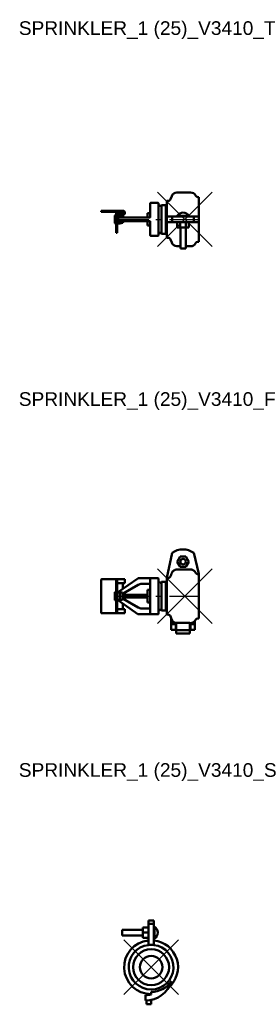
# Model space of a CAD drawing. Header units: inches. Extents: x 8.8 to 17.6, y 12 to 48.1.
import ezdxf

# ---------------------------------------------------------------- set-up
doc = ezdxf.new("R2010")
doc.units = ezdxf.units.IN
doc.header["$MEASUREMENT"] = 0
doc.header["$PDMODE"] = 3
doc.linetypes.add('CENTER', pattern=[2, 1.25, -0.25, 0.25, -0.25])
for name, color, linetype in [('CL', 1, 'CENTER'), ('NODES', 4, 'Continuous'), ('VIC_INFO', 30, 'Continuous')]:
    doc.layers.add(name, color=color, linetype=linetype)
doc.layers.add('REF', color=2, linetype='Continuous', true_color=0xffff00)
doc.layers.add('Visible (ANSI)', color=7, linetype='Continuous', lineweight=50)
doc.styles.get("Standard").update_dxf_attribs({"font": 'arial.ttf'})

# ---------------------------------------------------------------- blocks, each defined once
blk = doc.blocks.new('Sprinkler_V9_1 (25)_V3410_T', base_point=(1.276, 0.039))
at = {"layer": 'CL'}
blk.add_line((-1.291, 0.039), (1.792, 0.039), dxfattribs=at)
at = {"layer": 'NODES'}
blk.add_point((1.276, 0.039), dxfattribs=at)
at = {"layer": 'Visible (ANSI)'}
for p, q in [((0.751, 0.773), (0.794, 0.889)), ((0.986, 1.024), (1.483, 1.024)), ((1.749, 0.856), (1.791, 0.856)), ((1.791, 0.139), (1.791, 0.856)), ((0.009, 0.626), (0.009, 0.227)), ((0.296, 0.639), (0.021, 0.639)), ((0.309, 0.227), (0.309, 0.626)), ((0.579, 0.564), (0.425, 0.564)), ((0.425, 0.564), (0.425, -0.486)), ((0.618, 0.518), (0.579, 0.564)), ((0.579, 0.564), (0.579, -0.486)), ((0.621, 0.714), (0.667, 0.714)), ((0.621, 0.139), (0.621, 0.714)), ((-1.791, 0.351), (-1.766, 0.351)), ((-1.791, 0.351), (-1.791, 0.311)), ((-1.766, 0.311), (-1.791, 0.311)), ((-0.991, 0.351), (-1.766, 0.351)), ((-0.991, 0.311), (-1.766, 0.311)), ((-1.291, -0.086), (-1.291, 0.164)), ((-1.266, 0.189), (-1.241, 0.189)), ((-1.201, 0.264), (-1.241, 0.264)), ((-1.241, 0.264), (-1.241, 0.166)), ((-1.241, -0.049), (-1.241, 0.166)), ((-1.201, 0.264), (-1.201, 0.233)), ((-1.201, 0.166), (-1.201, -0.049)), ((-1.193, 0.189), (-1.101, 0.189)), ((-1.171, 0.091), (-1.171, 0.039)), ((-1.171, 0.039), (-1.171, -0.013)), ((-1.166, 0.241), (-0.991, 0.241)), ((-0.991, 0.201), (-1.166, 0.201)), ((-1.146, 0.101), (-1.16, 0.101)), ((-0.441, 0.101), (-1.146, 0.101)), ((-1.001, 0.162), (-1.101, 0.189)), ((-1.101, 0.124), (-1.101, 0.189)), ((-1.001, 0.162), (-1.001, 0.12)), ((-0.978, 0.139), (-1.001, 0.139)), ((-1.001, 0.101), (-1.001, 0.12)), ((-0.93, 0.111), (-0.978, 0.139)), ((-0.978, 0.139), (-0.978, 0.101)), ((-0.93, 0.111), (-0.93, 0.101)), ((0.009, 0.101), (-0.441, 0.101)), ((0.009, 0.269), (-0.091, 0.269)), ((-0.091, 0.269), (-0.091, 0.101)), ((0.009, 0.227), (0.009, 0.101)), ((0.009, 0.101), (0.021, 0.089)), ((0.309, -0.15), (0.309, 0.227)), ((0.621, -0.061), (0.621, 0.139)), ((0.621, 0.139), (0.81, 0.139)), ((0.81, -0.061), (0.81, 0.139)), ((1.601, 0.139), (0.81, 0.139)), ((0.992, 0.17), (0.992, 0.139)), ((0.992, 0.17), (1.43, 0.17)), ((1.43, 0.17), (1.43, 0.139)), ((1.601, -0.061), (1.601, 0.139)), ((1.601, 0.139), (1.791, 0.139)), ((1.791, -0.061), (1.791, 0.139)), ((-1.266, -0.111), (-1.241, -0.111)), ((-1.241, -0.111), (-1.241, -0.049)), ((-1.241, -0.111), (-1.241, -0.145)), ((-1.241, -0.111), (-1.201, -0.111)), ((-1.241, -0.314), (-1.241, -0.145)), ((-1.241, -0.344), (-1.241, -0.314)), ((-1.241, -0.344), (-1.241, -0.456)), ((-1.201, -0.049), (-1.201, -0.111)), ((-1.201, -0.111), (-1.101, -0.111)), ((-1.201, -0.145), (-1.201, -0.111)), ((-1.201, -0.145), (-1.201, -0.314)), ((-1.201, -0.314), (-1.201, -0.344)), ((-1.201, -0.456), (-1.201, -0.344)), ((-1.16, -0.024), (-1.146, -0.024)), ((-1.146, -0.024), (-0.441, -0.024)), ((-1.101, -0.111), (-1.101, -0.046)), ((-1.001, -0.084), (-1.101, -0.111)), ((-1.001, -0.042), (-1.001, -0.024)), ((-1.001, -0.042), (-1.001, -0.084)), ((-0.978, -0.061), (-1.001, -0.061)), ((-0.978, -0.024), (-0.978, -0.061)), ((-0.93, -0.033), (-0.978, -0.061)), ((-0.93, -0.024), (-0.93, -0.033)), ((-0.441, -0.024), (0.009, -0.024)), ((-0.091, -0.024), (-0.091, -0.191)), ((0.009, -0.191), (-0.091, -0.191)), ((0.021, -0.011), (0.009, -0.024)), ((0.009, -0.024), (0.009, -0.15)), ((0.009, -0.15), (0.009, -0.549)), ((0.309, -0.549), (0.309, -0.15)), ((0.81, -0.061), (0.621, -0.061)), ((0.621, -0.636), (0.621, -0.061)), ((0.81, -0.061), (1.601, -0.061)), ((0.99, -0.061), (0.99, -0.261)), ((1.098, -0.261), (0.99, -0.261)), ((1.098, -0.061), (1.098, -0.261)), ((1.315, -0.261), (1.098, -0.261)), ((1.111, -0.261), (1.111, -1.024)), ((1.311, -0.261), (1.311, -1.024)), ((1.315, -0.061), (1.315, -0.261)), ((1.423, -0.261), (1.315, -0.261)), ((1.423, -0.061), (1.423, -0.261)), ((1.791, -0.061), (1.601, -0.061)), ((1.791, -0.779), (1.791, -0.061)), ((-1.241, -0.456), (-1.201, -0.456)), ((-1.241, -0.456), (-1.241, -0.456)), ((-1.201, -0.456), (-1.201, -0.456)), ((0.021, -0.561), (0.296, -0.561)), ((0.579, -0.486), (0.425, -0.486)), ((0.618, -0.441), (0.579, -0.486)), ((0.621, -0.636), (0.667, -0.636)), ((0.751, -0.695), (0.794, -0.811)), ((0.986, -0.946), (1.111, -0.946)), ((1.111, -1.024), (1.311, -1.024)), ((1.311, -0.946), (1.483, -0.946)), ((1.749, -0.779), (1.791, -0.779))]:
    blk.add_line(p, q, dxfattribs=at)
for centre, radius, start, end in [((0.667, 0.804), 0.09, 270, 340), ((0.986, 0.819), 0.205, 90, 160), ((1.483, 0.819), 0.205, 25.6075, 90), ((1.749, 0.946), 0.09, 205.6075, 270), ((0.021, 0.626), 0.0125, 90, 180), ((0.296, 0.626), 0.0125, 0, 90), ((0.371, 0.595), 0.0625, 180, 330), ((0.627, 0.526), 0.0125, 220, 242.2051), ((-1.266, 0.164), 0.025, 90, 180), ((-1.166, 0.166), 0.075, 90, 180), ((-1.166, 0.166), 0.035, 90, 180), ((-0.991, 0.276), 0.075, 270, 90), ((-0.991, 0.276), 0.035, 270, 90), ((1.232, -0.01), 0.3, 93.9864, 143.0049), ((1.19, -0.01), 0.3, 36.9951, 86.0136), ((-1.266, -0.086), 0.025, 180, 270), ((0.021, -0.549), 0.0125, 180, 270), ((0.296, -0.549), 0.0125, 270, 0), ((0.371, -0.517), 0.0625, 30, 180), ((0.627, -0.449), 0.0125, 117.7949, 140), ((0.667, -0.726), 0.09, 20, 90), ((0.986, -0.741), 0.205, 200, 270), ((1.483, -0.741), 0.205, 270, 334.3925), ((1.749, -0.869), 0.09, 90, 154.3925)]:
    blk.add_arc(centre, radius, start, end, dxfattribs=at)
for points, knots in [([(-1.171, 0.091), (-1.171, 0.092), (-1.171, 0.094), (-1.17, 0.096), (-1.169, 0.098), (-1.167, 0.099), (-1.166, 0.1), (-1.163, 0.101), (-1.161, 0.101), (-1.16, 0.101)], [0, 0, 0, 0, 0.01220138, 0.01220138, 0.02344474, 0.02344474, 0.0343098, 0.0343098, 0.04661549, 0.04661549, 0.04661549, 0.04661549]), ([(-1.101, 0.124), (-1.101, 0.123), (-1.101, 0.122), (-1.1, 0.12), (-1.099, 0.119), (-1.096, 0.116), (-1.094, 0.115), (-1.088, 0.111), (-1.082, 0.109), (-1.06, 0.104), (-1.035, 0.101), (-1.008, 0.101)], [0, 0, 0, 0, 0.0100042, 0.0100042, 0.0213442, 0.0213442, 0.0398816, 0.0398816, 0.081794, 0.081794, 0.2158897, 0.2158897, 0.2158897, 0.2158897]), ([(-1.16, -0.024), (-1.161, -0.024), (-1.163, -0.023), (-1.166, -0.022), (-1.167, -0.021), (-1.169, -0.02), (-1.17, -0.019), (-1.171, -0.016), (-1.171, -0.014), (-1.171, -0.013)], [0, 0, 0, 0, 0.01246458, 0.01246458, 0.02356842, 0.02356842, 0.03448841, 0.03448841, 0.04673848, 0.04673848, 0.04673848, 0.04673848]), ([(-1.008, -0.024), (-1.023, -0.024), (-1.038, -0.024), (-1.067, -0.028), (-1.079, -0.03), (-1.091, -0.035), (-1.095, -0.037), (-1.099, -0.04), (-1.1, -0.042), (-1.101, -0.043), (-1.101, -0.044), (-1.101, -0.045), (-1.101, -0.046), (-1.101, -0.046)], [0, 0, 0, 0, 0.111664, 0.111664, 0.222896, 0.222896, 0.270228, 0.270228, 0.2889108, 0.2889108, 0.2974332, 0.2974332, 0.3058312, 0.3058312, 0.3058312, 0.3058312])]:
    blk.add_open_spline(points, degree=3, knots=knots, dxfattribs=at)
at = {"layer": 'VIC_INFO'}
for tag, p, flags in [('VIC_ZONE', (0, 0), 1), ('SERVICE', (0, 0), 1), ('ENDCOND', (0, 0), 1), ('SIZE', (-0.619, -0.503), 9), ('SIZE_MM', (-0.619, -0.691), 9), ('UID', (0.231, -0.503), 9), ('DESC', (0.231, -0.683), 9), ('WGHT', (-0.619, -0.878), 9), ('P/N_1', (-0.619, -1.066), 9), ('USER_1', (0.231, -0.878), 9), ('USER_2', (0.231, -1.066), 9), ('P/N_2', (-0.619, -1.253), 9), ('URL', (-0.618, -1.469), 9), ('STYLENO', (0.231, -1.442), 9), ('PCS', (0.231, -1.253), 9), ('VIC_MARK', (-0.618, -1.645), 9), ('VIC_AREA', (-0.618, -1.838), 9), ('VIC_SEQUENCE', (-0.618, -2.053), 9), ('MANUFACTURER', (-0.618, -2.297), 9)]:
    blk.add_attdef(tag, p, '', height=0.125, dxfattribs=dict(at, flags=flags))
blk = doc.blocks.new('Sprinkler_V9_1 (25)_V3410_F', base_point=(1.276, -0.178))
at = {"layer": 'CL'}
blk.add_line((-1.291, -0.178), (1.792, -0.178), dxfattribs=at)
at = {"layer": 'NODES'}
blk.add_point((1.276, -0.178), dxfattribs=at)
at = {"layer": 'Visible (ANSI)'}
for p, q in [((0.81, 1.406), (0.621, 0.497)), ((1.098, 1.275), (0.99, 1.087)), ((0.99, 1.087), (1.098, 0.9)), ((1.315, 1.275), (1.098, 1.275)), ((1.423, 1.087), (1.315, 1.275)), ((1.315, 0.9), (1.423, 1.087)), ((1.791, 0.64), (1.601, 1.406)), ((1.483, 0.802), (0.986, 0.802)), ((1.098, 0.9), (1.315, 0.9)), ((-1.791, 0.422), (-1.791, -0.778)), ((-1.241, 0.447), (-1.766, 0.447)), ((-1.201, 0.447), (-1.241, 0.447)), ((-1.241, 0.385), (-1.241, 0.447)), ((-1.241, 0.385), (-1.241, 0.151)), ((-1.201, 0.447), (-1.201, 0.385)), ((-1.166, 0.447), (-1.201, 0.447)), ((-1.201, 0.385), (-1.201, 0.151)), ((-0.991, 0.447), (-1.166, 0.447)), ((-0.448, 0.476), (-1.153, -0.015)), ((-0.991, 0.447), (-0.916, 0.447)), ((-0.916, 0.297), (-0.916, 0.447)), ((0.021, 0.478), (-0.441, 0.478)), ((0.009, 0.466), (0.009, 0.067)), ((0.296, 0.478), (0.021, 0.478)), ((0.309, 0.067), (0.309, 0.466)), ((0.621, 0.497), (0.621, 0.49)), ((0.621, -0.853), (0.621, 0.49)), ((0.667, 0.49), (0.621, 0.49)), ((1.791, 0.634), (1.749, 0.634)), ((1.791, 0.634), (1.791, 0.64)), ((1.791, -0.995), (1.791, 0.634)), ((-1.241, 0.151), (-1.201, 0.151)), ((-1.241, 0.144), (-1.241, 0.151)), ((-1.241, 0.144), (-1.241, -0.105)), ((-1.201, 0.297), (-1.166, 0.297)), ((-1.201, 0.151), (-1.201, 0.144)), ((-1.201, -0.105), (-1.201, 0.144)), ((-1.166, 0.297), (-0.991, 0.297)), ((-0.991, 0.297), (-0.916, 0.297)), ((-0.991, 0.098), (-0.991, 0.272)), ((-0.978, -0.078), (-0.43, 0.239)), ((-0.305, 0.272), (0.009, 0.272)), ((0.009, 0.052), (-0.091, 0.052)), ((-0.091, 0.052), (-0.091, -0.408)), ((0.009, 0.067), (0.009, -0.423)), ((0.309, -0.423), (0.309, 0.067)), ((0.579, 0.347), (0.425, 0.347)), ((0.425, 0.347), (0.425, -0.703)), ((0.618, 0.302), (0.579, 0.347)), ((0.579, 0.347), (0.579, -0.703)), ((-1.291, -0.303), (-1.291, -0.053)), ((-1.266, -0.028), (-1.241, -0.028)), ((-1.266, -0.328), (-1.241, -0.328)), ((-1.241, -0.128), (-1.241, -0.105)), ((-1.241, -0.228), (-1.241, -0.128)), ((-1.241, -0.128), (-1.201, -0.128)), ((-1.201, -0.228), (-1.241, -0.228)), ((-1.241, -0.251), (-1.241, -0.228)), ((-1.241, -0.5), (-1.241, -0.251)), ((-1.201, -0.028), (-1.171, -0.028)), ((-1.201, -0.105), (-1.201, -0.128)), ((-1.201, -0.228), (-1.201, -0.128)), ((-1.201, -0.228), (-1.201, -0.251)), ((-1.201, -0.251), (-1.201, -0.5)), ((-1.201, -0.328), (-1.171, -0.328)), ((-1.153, -0.015), (-1.171, -0.028)), ((-1.171, -0.028), (-1.171, -0.037)), ((-1.171, -0.319), (-1.171, -0.328)), ((-1.171, -0.328), (-1.153, -0.34)), ((-1.008, -0.041), (-1.16, -0.041)), ((-1.008, -0.314), (-1.16, -0.314)), ((-1.153, -0.34), (-0.448, -0.832)), ((-1.101, -0.301), (-1.101, -0.054)), ((-1.001, -0.085), (-1.001, -0.044)), ((-1.001, -0.085), (-1.001, -0.271)), ((-0.978, -0.1), (-1.001, -0.1)), ((-1.001, -0.256), (-0.978, -0.256)), ((-1.001, -0.312), (-1.001, -0.271)), ((-0.978, -0.1), (-0.978, -0.063)), ((-0.93, -0.106), (-0.978, -0.078)), ((-0.978, -0.1), (-0.978, -0.256)), ((-0.93, -0.25), (-0.978, -0.278)), ((-0.978, -0.256), (-0.978, -0.292)), ((-0.43, -0.594), (-0.978, -0.278)), ((-0.93, -0.106), (-0.93, -0.25)), ((-0.83, -0.128), (-0.902, -0.118)), ((-0.83, -0.228), (-0.902, -0.238)), ((-0.091, -0.128), (-0.83, -0.128)), ((-0.83, -0.128), (-0.83, -0.228)), ((-0.091, -0.228), (-0.83, -0.228)), ((-1.241, -0.507), (-1.241, -0.5)), ((-1.241, -0.507), (-1.201, -0.507)), ((-1.241, -0.74), (-1.241, -0.507)), ((-1.201, -0.5), (-1.201, -0.507)), ((-1.201, -0.74), (-1.201, -0.507)), ((-1.201, -0.653), (-1.166, -0.653)), ((-1.166, -0.653), (-0.991, -0.653)), ((-0.991, -0.628), (-0.991, -0.453)), ((-0.916, -0.653), (-0.991, -0.653)), ((-0.916, -0.803), (-0.916, -0.653)), ((0.009, -0.628), (-0.305, -0.628)), ((0.009, -0.408), (-0.091, -0.408)), ((0.009, -0.423), (0.009, -0.822)), ((0.309, -0.822), (0.309, -0.423)), ((0.579, -0.703), (0.425, -0.703)), ((0.618, -0.657), (0.579, -0.703)), ((-1.766, -0.803), (-1.241, -0.803)), ((-1.241, -0.803), (-1.241, -0.74)), ((-1.241, -0.803), (-1.201, -0.803)), ((-1.201, -0.74), (-1.201, -0.803)), ((-1.166, -0.803), (-1.201, -0.803)), ((-0.991, -0.803), (-1.166, -0.803)), ((-0.991, -0.803), (-0.916, -0.803)), ((-0.441, -0.834), (0.021, -0.834)), ((0.021, -0.834), (0.296, -0.834)), ((0.621, -0.853), (0.667, -0.853)), ((0.751, -0.912), (0.778, -0.986)), ((0.778, -1.175), (0.778, -0.986)), ((0.778, -0.986), (0.794, -1.028)), ((1.749, -0.995), (1.791, -0.995)), ((0.778, -1.203), (0.778, -1.175)), ((0.778, -1.175), (0.941, -1.175)), ((0.778, -1.203), (0.941, -1.203)), ((0.778, -1.403), (0.778, -1.203)), ((0.778, -1.403), (0.941, -1.403)), ((0.941, -1.158), (0.941, -1.175)), ((0.941, -1.175), (0.941, -1.203)), ((0.941, -1.203), (0.941, -1.403)), ((0.961, -1.417), (0.961, -1.151)), ((1.461, -1.417), (0.961, -1.417)), ((0.961, -1.537), (0.961, -1.417)), ((0.986, -1.153), (1.461, -1.153)), ((1.461, -1.153), (1.461, -1.417)), ((1.461, -1.163), (1.481, -1.163)), ((1.461, -1.417), (1.461, -1.537)), ((1.481, -1.163), (1.481, -1.175)), ((1.481, -1.163), (1.483, -1.163)), ((1.481, -1.175), (1.481, -1.203)), ((1.644, -1.175), (1.481, -1.175)), ((1.481, -1.203), (1.481, -1.403)), ((1.644, -1.203), (1.481, -1.203)), ((1.644, -1.403), (1.481, -1.403)), ((1.644, -1.175), (1.644, -1.085)), ((1.644, -1.203), (1.644, -1.175)), ((1.644, -1.403), (1.644, -1.203)), ((1.461, -1.537), (0.961, -1.537))]:
    blk.add_line(p, q, dxfattribs=at)
blk.add_circle((1.211, 1.087), 0.1, dxfattribs=at)
for centre, radius, start, end in [((1.205, 0.877), 0.66, 53.1935, 126.8065), ((1.206, 1.087), 0.1, 88.5675, 271.4325), ((-1.766, 0.422), 0.025, 90, 180), ((-0.441, 0.466), 0.0125, 90, 124.8859), ((0.021, 0.466), 0.0125, 90, 180), ((0.296, 0.466), 0.0125, 0, 90), ((0.371, 0.378), 0.0625, 180, 330), ((-0.966, 0.272), 0.025, 90, 180), ((-0.305, 0.022), 0.25, 90, 120), ((0.627, 0.31), 0.0125, 220, 242.2051), ((-1.266, -0.053), 0.025, 90, 180), ((-1.266, -0.303), 0.025, 180, 270), ((-0.905, -0.143), 0.025, 82.2316, 180), ((-0.905, -0.213), 0.025, 180, 277.7684), ((-0.966, -0.628), 0.025, 180, 270), ((-0.305, -0.378), 0.25, 240, 270), ((0.371, -0.734), 0.0625, 30, 180), ((0.627, -0.665), 0.0125, 117.7949, 140), ((-1.766, -0.778), 0.025, 180, 270), ((-0.441, -0.822), 0.0125, 235.1141, 270), ((0.021, -0.822), 0.0125, 180, 270), ((0.296, -0.822), 0.0125, 270, 0), ((0.667, -0.943), 0.09, 20, 90), ((0.986, -0.958), 0.205, 200, 257.303), ((1.483, -0.958), 0.205, 321.8192, 334.3925), ((1.749, -1.085), 0.09, 90, 154.3925), ((0.986, -0.958), 0.205, 257.303, 262.979), ((1.483, -0.958), 0.205, 270, 321.8192)]:
    blk.add_arc(centre, radius, start, end, dxfattribs=at)
for points, knots in [([(0.986, 0.802), (0.974, 0.802), (0.96, 0.801), (0.933, 0.795), (0.92, 0.791), (0.896, 0.782), (0.884, 0.775), (0.861, 0.76), (0.85, 0.751), (0.833, 0.733), (0.824, 0.722), (0.808, 0.699), (0.802, 0.687), (0.796, 0.672), (0.795, 0.669), (0.794, 0.666)], [0, 0, 0, 0, 0.0962064, 0.0962064, 0.1924128, 0.1924128, 0.288875, 0.288875, 0.3853372, 0.3853372, 0.4821917, 0.4821917, 0.5790462, 0.5790462, 0.6020281, 0.6020281, 0.6020281, 0.6020281]), ([(1.668, 0.685), (1.664, 0.694), (1.659, 0.702), (1.646, 0.722), (1.637, 0.733), (1.619, 0.751), (1.608, 0.76), (1.585, 0.775), (1.573, 0.782), (1.55, 0.791), (1.537, 0.795), (1.51, 0.801), (1.496, 0.802), (1.483, 0.802)], [-0.5518667, -0.5518667, -0.5518667, -0.5518667, -0.4821917, -0.4821917, -0.3853372, -0.3853372, -0.288875, -0.288875, -0.1924128, -0.1924128, -0.0962064, -0.0962064, 0, 0, 0, 0]), ([(0.751, 0.55), (0.751, 0.548), (0.751, 0.547), (0.746, 0.535), (0.738, 0.524), (0.723, 0.508), (0.712, 0.501), (0.691, 0.492), (0.678, 0.49), (0.667, 0.49)], [0.4153663, 0.4153663, 0.4153663, 0.4153663, 0.425528, 0.425528, 0.5108666, 0.5108666, 0.5957026, 0.5957026, 0.6800612, 0.6800612, 0.6800612, 0.6800612]), ([(1.749, 0.634), (1.738, 0.634), (1.725, 0.636), (1.705, 0.645), (1.693, 0.652), (1.679, 0.667), (1.672, 0.676), (1.668, 0.685)], [0.6791878, 0.6791878, 0.6791878, 0.6791878, 0.7636334, 0.7636334, 0.8484035, 0.8484035, 0.9215442, 0.9215442, 0.9215442, 0.9215442]), ([(-1.16, -0.041), (-1.161, -0.041), (-1.163, -0.041), (-1.166, -0.041), (-1.167, -0.04), (-1.169, -0.04), (-1.17, -0.039), (-1.171, -0.038), (-1.171, -0.038), (-1.171, -0.037)], [0, 0, 0, 0, 0.01246458, 0.01246458, 0.02356842, 0.02356842, 0.03448841, 0.03448841, 0.04673848, 0.04673848, 0.04673848, 0.04673848]), ([(-1.171, -0.319), (-1.171, -0.318), (-1.171, -0.317), (-1.17, -0.316), (-1.169, -0.316), (-1.167, -0.315), (-1.166, -0.315), (-1.163, -0.314), (-1.161, -0.314), (-1.16, -0.314)], [0, 0, 0, 0, 0.01220138, 0.01220138, 0.02344474, 0.02344474, 0.0343098, 0.0343098, 0.04661549, 0.04661549, 0.04661549, 0.04661549]), ([(-1.008, -0.041), (-1.023, -0.041), (-1.038, -0.042), (-1.067, -0.043), (-1.079, -0.045), (-1.091, -0.047), (-1.095, -0.048), (-1.099, -0.051), (-1.1, -0.051), (-1.101, -0.052), (-1.101, -0.053), (-1.101, -0.053), (-1.101, -0.054), (-1.101, -0.054)], [0, 0, 0, 0, 0.111664, 0.111664, 0.222896, 0.222896, 0.270228, 0.270228, 0.2889108, 0.2889108, 0.2974332, 0.2974332, 0.3058312, 0.3058312, 0.3058312, 0.3058312]), ([(-1.101, -0.301), (-1.101, -0.302), (-1.101, -0.303), (-1.1, -0.304), (-1.099, -0.305), (-1.096, -0.306), (-1.094, -0.307), (-1.088, -0.309), (-1.082, -0.31), (-1.06, -0.313), (-1.035, -0.314), (-1.008, -0.314)], [0, 0, 0, 0, 0.0100042, 0.0100042, 0.0213442, 0.0213442, 0.0398816, 0.0398816, 0.081794, 0.081794, 0.2158897, 0.2158897, 0.2158897, 0.2158897])]:
    blk.add_open_spline(points, degree=3, knots=knots, dxfattribs=at)
blk.add_rational_spline([(0.794, 0.666), (0.771, 0.604), (0.751, 0.55)], [1, 1.00273026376, 1], degree=2, dxfattribs=at)
blk.add_open_spline([(0.961, -1.151), (0.97, -1.152), (0.978, -1.153), (0.986, -1.153)], degree=3, dxfattribs=at)
at = {"layer": 'VIC_INFO'}
for tag, p, flags in [('VIC_ZONE', (0, 0), 1), ('SERVICE', (0, 0), 1), ('ENDCOND', (0, 0), 1), ('SIZE', (-0.619, -0.503), 9), ('SIZE_MM', (-0.619, -0.691), 9), ('UID', (0.231, -0.503), 9), ('DESC', (0.231, -0.683), 9), ('WGHT', (-0.619, -0.878), 9), ('P/N_1', (-0.619, -1.066), 9), ('USER_1', (0.231, -0.878), 9), ('USER_2', (0.231, -1.066), 9), ('P/N_2', (-0.619, -1.253), 9), ('URL', (-0.618, -1.469), 9), ('STYLENO', (0.231, -1.442), 9), ('PCS', (0.231, -1.253), 9), ('VIC_MARK', (-0.618, -1.645), 9), ('VIC_AREA', (-0.618, -1.838), 9), ('VIC_SEQUENCE', (-0.618, -2.053), 9), ('MANUFACTURER', (-0.618, -2.297), 9)]:
    blk.add_attdef(tag, p, '', height=0.125, dxfattribs=dict(at, flags=flags))
blk = doc.blocks.new('Sprinkler_V9_1 (25)_V3410_S', base_point=(0.039, -0.178))
at = {"layer": 'CL'}
blk.add_line((0.039, -0.178), (0.039, -0.178), dxfattribs=at)
at = {"layer": 'NODES'}
blk.add_point((0.039, -0.178), dxfattribs=at)
at = {"layer": 'Visible (ANSI)'}
for p, q in [((-0.061, 1.537), (0.139, 1.537)), ((-0.061, 1.537), (-0.061, 1.406)), ((0.139, 1.406), (0.139, 1.537)), ((-0.261, 1.187), (-1.024, 1.187)), ((-1.024, 1.187), (-1.024, 0.987)), ((-0.061, 1.275), (-0.261, 1.275)), ((-0.261, 1.087), (-0.261, 1.275)), ((-0.061, 1.087), (-0.261, 1.087)), ((-0.261, 0.9), (-0.261, 1.087)), ((-0.061, 1.406), (0.139, 1.406)), ((-0.061, 0.64), (-0.061, 1.406)), ((0.139, 1.406), (0.139, 0.64)), ((0.17, 1.306), (0.139, 1.306)), ((0.17, 1.306), (0.17, 0.868)), ((-0.261, 0.987), (-1.024, 0.987)), ((-0.061, 0.9), (-0.261, 0.9)), ((0.17, 0.868), (0.139, 0.868)), ((-0.061, 0.634), (-0.061, 0.64)), ((-0.061, 0.64), (0.139, 0.64)), ((0.139, 0.64), (0.139, 0.634)), ((-0.171, -1.403), (-0.171, -1.203)), ((-0.131, -1.417), (-0.131, -1.537)), ((-0.101, -1.417), (-0.131, -1.417)), ((-0.101, -1.153), (-0.101, -1.2)), ((-0.101, -1.4), (-0.101, -1.417)), ((0.039, -1.175), (0.039, -1.085)), ((0.039, -1.537), (0.039, -1.38)), ((-0.131, -1.537), (0.039, -1.537))]:
    blk.add_line(p, q, dxfattribs=at)
for radius in [0.658, 0.412]:
    blk.add_circle((0.039, -0.178), radius, dxfattribs=at)
for centre, radius, start, end in [((-0.01, 1.066), 0.3, 3.9864, 53.0049), ((-0.01, 1.108), 0.3, 306.9951, 356.0136), ((0.039, -0.178), 0.985, 95.8269, 270), ((0.039, -0.178), 0.985, 310.8255, 84.1731), ((0.039, -0.178), 0.818, 97.0263, 82.9737), ((-0.171, -0.403), 1, 270, 343.2596), ((0.039, -0.178), 0.907, 270, 325.5411), ((-0.171, -0.403), 0.8, 270, 285.2185)]:
    blk.add_arc(centre, radius, start, end, dxfattribs=at)
at = {"layer": 'VIC_INFO'}
for tag, p, flags in [('VIC_ZONE', (0, 0), 1), ('SERVICE', (0, 0), 1), ('ENDCOND', (0, 0), 1), ('SIZE', (-0.619, -0.503), 9), ('SIZE_MM', (-0.619, -0.691), 9), ('UID', (0.231, -0.503), 9), ('DESC', (0.231, -0.683), 9), ('WGHT', (-0.619, -0.878), 9), ('P/N_1', (-0.619, -1.066), 9), ('USER_1', (0.231, -0.878), 9), ('USER_2', (0.231, -1.066), 9), ('P/N_2', (-0.619, -1.253), 9), ('URL', (-0.618, -1.469), 9), ('STYLENO', (0.231, -1.442), 9), ('PCS', (0.231, -1.253), 9), ('VIC_MARK', (-0.618, -1.645), 9), ('VIC_AREA', (-0.618, -1.838), 9), ('VIC_SEQUENCE', (-0.618, -2.053), 9), ('MANUFACTURER', (-0.618, -2.297), 9)]:
    blk.add_attdef(tag, p, '', height=0.125, dxfattribs=dict(at, flags=flags))

msp = doc.modelspace()

# ---------------------------------------------------------------- block references
for name, p in [('Sprinkler_V9_1 (25)_V3410_T', (14.859, 40.788)), ('Sprinkler_V9_1 (25)_V3410_F', (14.859, 26.988)), ('Sprinkler_V9_1 (25)_V3410_S', (13.622, 13.405))]:
    msp.add_blockref(name, p)

# ---------------------------------------------------------------- texts
at = {"layer": 'REF'}
for s, p in [('SPRINKLER_1 (25)_V3410_T', (8.783, 47.541)), ('SPRINKLER_1 (25)_V3410_F', (8.783, 33.958)), ('SPRINKLER_1 (25)_V3410_S', (8.783, 20.375))]:
    msp.add_text(s, height=0.5, dxfattribs=at).set_placement(p)

doc.saveas('drawing.dxf')
